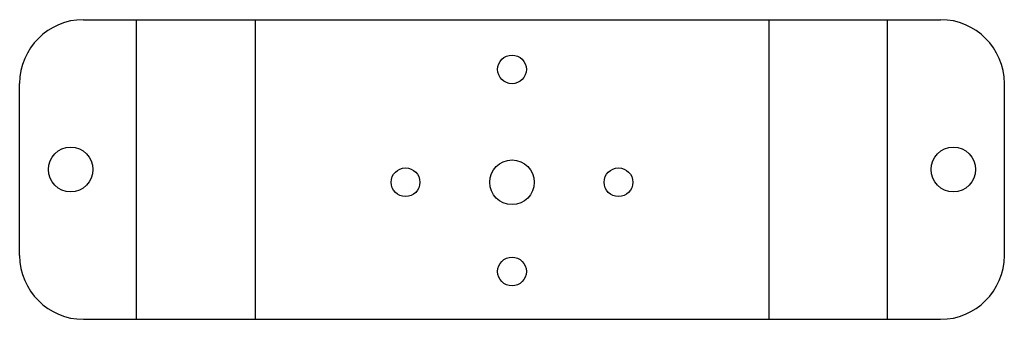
# Model space of a CAD drawing. Extents: x -38 to 116, y 0 to 47.
import ezdxf
from ezdxf.lldxf.tags import DXFTag

# ---------------------------------------------------------------- set-up
doc = ezdxf.new("R2010")
doc.units = 0
for name, color, linetype in [('DOWN_CENTERLINES', 7, 'CONTINUOUS'), ('INTERIOR_LOOPS', 7, 'CONTINUOUS'), ('OUTER_LOOP', 7, 'CONTINUOUS'), ('UP_CENTERLINES', 7, 'CONTINUOUS')]:
    doc.layers.add(name, color=color, linetype=linetype)
tags = doc.linetypes.add('CENTER2', pattern=[28.575, 19.05, -3.175, 3.175, -3.175]).pattern_tags.tags
tags[10:11] = [DXFTag(74, 4), DXFTag(75, 0), DXFTag(340, '0'), DXFTag(46, 0.0), DXFTag(50, 0.0), DXFTag(44, 0.0), DXFTag(45, 0.0)]
tags[8:9] = [DXFTag(74, 4), DXFTag(75, 0), DXFTag(340, '0'), DXFTag(46, 0.0), DXFTag(50, 0.0), DXFTag(44, 0.0), DXFTag(45, 0.0)]
tags[6:7] = [DXFTag(74, 4), DXFTag(75, 0), DXFTag(340, '0'), DXFTag(46, 0.0), DXFTag(50, 0.0), DXFTag(44, 0.0), DXFTag(45, 0.0)]
tags[4:5] = [DXFTag(74, 4), DXFTag(75, 0), DXFTag(340, '0'), DXFTag(46, 0.0), DXFTag(50, 0.0), DXFTag(44, 0.0), DXFTag(45, 0.0)]

msp = doc.modelspace()

# ---------------------------------------------------------------- linework, layer by layer
at = {"layer": 'DOWN_CENTERLINES', "color": 4, "linetype": 'CENTER2'}
for p, q in [((-1.3, 47), (-1.3, 0)), ((79.3, 47), (79.3, 0))]:
    msp.add_line(p, q, dxfattribs=at)
at = {"layer": 'INTERIOR_LOOPS', "color": 3, "linetype": 'CONTINUOUS'}
for centre, radius in [((39, 39.2), 2.25), ((-30.22, 23.5), 3.5), ((108.22, 23.5), 3.5), ((39, 21.5), 3.5), ((22.3, 21.5), 2.25), ((55.7, 21.5), 2.25), ((39, 7.5), 2.25)]:
    msp.add_circle(centre, radius, dxfattribs=at)
at = {"layer": 'OUTER_LOOP', "color": 3, "linetype": 'CONTINUOUS'}
for p, q in [((-28.22, 47), (106.22, 47)), ((-38.22, 10), (-38.22, 37)), ((116.22, 10), (116.22, 37)), ((-28.22, 0), (106.22, 0))]:
    msp.add_line(p, q, dxfattribs=at)
for centre, start, end in [((-28.22, 37), 90, 180), ((106.22, 37), 0, 90), ((-28.22, 10), 180, 270), ((106.22, 10), 270, 0)]:
    msp.add_arc(centre, 10, start, end, dxfattribs=at)
at = {"layer": 'UP_CENTERLINES', "color": 4, "linetype": 'CENTER2'}
for p, q in [((-19.91, 0), (-19.91, 47)), ((97.91, 0), (97.91, 47))]:
    msp.add_line(p, q, dxfattribs=at)

doc.saveas('drawing.dxf')
